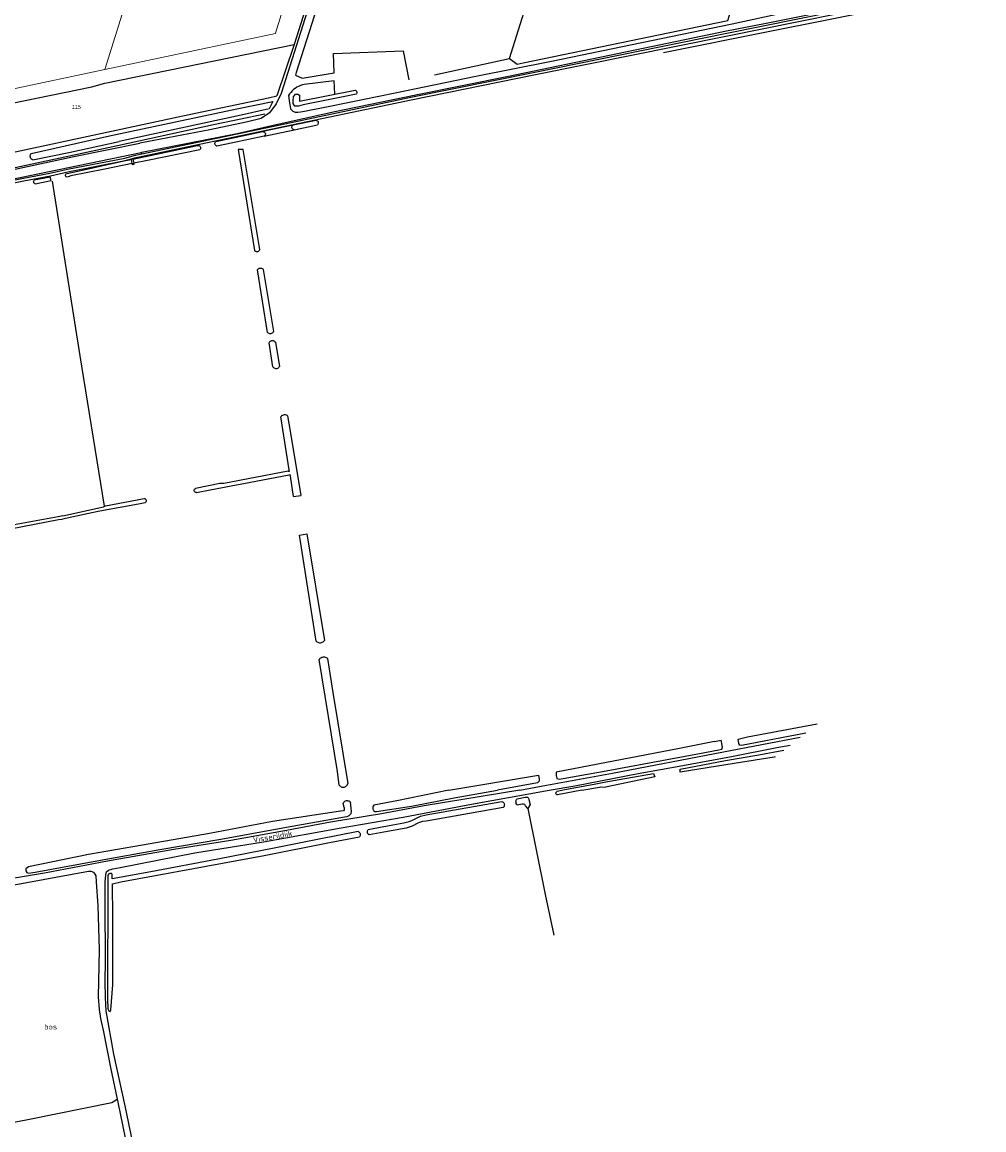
# Model space of a CAD drawing. Header units: metres. Extents: x 233874 to 239264, y 443832 to 448222.
# Tile 167 of 198: x 238005 to 238451, y 445843 to 446356. Entities that reach past the tile are written whole.
import ezdxf
from ezdxf.enums import TextEntityAlignment as Align

# ---------------------------------------------------------------- set-up
doc = ezdxf.new("R2010")
doc.units = ezdxf.units.M
doc.header["$MEASUREMENT"] = 0
for name, color, linetype in [('CULTUURAANDUIDING', 253, 'Continuous'), ('Goud-kadastrale grenzen', 13, 'Continuous'), ('HEK', 253, 'Continuous'), ('INSTEEKSLOOT', 153, 'Continuous'), ('KANTVERH', 253, 'Continuous'), ('KUNSTWERK', 253, 'Continuous'), ('MIDSLTGREPPEL', 253, 'Continuous'), ('OVERIGEAFSCH', 253, 'Continuous'), ('OVLIJNOBJ', 253, 'Continuous'), ('RASTER', 253, 'Continuous'), ('STRAATNAAM', 253, 'Continuous')]:
    doc.layers.add(name, color=color, linetype=linetype)
doc.layers.add('G01 kadestrale perceelsgrens', color=73, linetype='Continuous', lineweight=0)
doc.layers.add('Z01 perceelnummer', color=73, linetype='Continuous', lineweight=13)
doc.styles.get("Standard").update_dxf_attribs({"font": 'iso.shx'})
doc.styles.add('Styledgn001', font='dgn001.shx')

# ---------------------------------------------------------------- blocks, each defined once
blk = doc.blocks.new('A$C1532452F')
at = {"layer": 'G01 kadestrale perceelsgrens'}
for p, q in [((238043.739, 446333.944), (238122.832, 446350.659)), ((238000, 446324.7), (238043.739, 446333.944))]:
    blk.add_line(p, q, dxfattribs=at)
at = {"layer": 'G01 kadestrale perceelsgrens', "flags": 128}
for points in [[(238060.733, 446388.355), (238058.105, 446380.023), (238043.739, 446333.944)], [(238129.047, 446370.464), (238125.556, 446359.396), (238122.867, 446350.769), (238122.832, 446350.659)]]:
    blk.add_lwpolyline(points, dxfattribs=at)
at = {"layer": 'Z01 perceelnummer', "linetype": 'Continuous', "lineweight": 13, "style": 'Styledgn001'}
blk.add_text('115', height=1.8, dxfattribs=at).set_placement((238030.565, 446316.623), align=Align.MIDDLE_CENTER)

msp = doc.modelspace()

# ---------------------------------------------------------------- linework, layer by layer
at = {"layer": 'HEK'}
msp.add_lwpolyline([(238044.72, 446304.96), (238079.93, 446312.59), (238119.64, 446320.86), (238123.57, 446321.77)], dxfattribs=at)
at = {"layer": 'INSTEEKSLOOT'}
for p, q in [((238141.66, 446310.39), (238131.01, 446308.13)), ((238095.27, 446300.57), (238117.04, 446305.18)), ((238131.01, 446308.13), (238117.04, 446305.18)), ((238117.63, 446303.12), (238131.51, 446306.09)), ((238131.01, 446308.13), (238131.01, 446308.13)), ((238131.51, 446306.09), (238142.36, 446308.41)), ((238131.51, 446306.09), (238131.51, 446306.09)), ((238009.67, 446295.13), (238046, 446303.19)), ((238117.63, 446303.12), (238117.63, 446303.12)), ((238087.75, 446296.82), (238063.59, 446291.79)), ((238053.43, 446291.77), (238056.09, 446292.33)), ((238056.78, 446292.47), (238056.09, 446292.33)), ((238056.5, 446290.38), (238057.19, 446290.52)), ((238063.59, 446291.79), (238057.19, 446290.52)), ((238119.14, 446212.14), (238114.52, 446241.19)), ((238117.21, 446241.3), (238121.99, 446212.54)), ((238121.68, 446196.17), (238119.91, 446207.32)), ((238122.82, 446207.57), (238124.7, 446196.28)), ((238128.75, 446147.82), (238098.89, 446142.17)), ((238128.75, 446147.82), (238129.31, 446147.91)), ((238129.15, 446146.13), (238129.65, 446146.22)), ((238097.14, 446142.06), (238085.81, 446139.83)), ((238098.89, 446142.17), (238097.14, 446142.06)), ((238131.28, 446136.02), (238134.56, 446136.55)), ((238022.18, 446126.73), (238000, 446122.61)), ((238000, 446121.08), (238022.37, 446125.42)), ((238024.29, 446127.19), (238022.18, 446126.73)), ((238022.37, 446125.42), (238024.18, 446125.66)), ((238134.06, 446118.19), (238137.48, 446118.75)), ((238141.75, 446068.98), (238134.06, 446118.19)), ((238137.48, 446118.75), (238145.57, 446069.43)), ((238326.31, 446022.53), (238329.5, 446023.1)), ((238330.02, 446019.93), (238329.5, 446023.1)), ((238273.61, 446001.5), (238275.78, 446001.41)), ((238253.48, 445999.47), (238255.59, 446000)), ((238264.93, 446000), (238253.53, 445997.78)), ((238173.09, 445980.6), (238166.29, 445979.28))]:
    msp.add_line(p, q, dxfattribs=at)
for points in [[(238160.26, 446322.53), (238153.46, 446321.1), (238135.68, 446317.62), (238133.47, 446317.01), (238131.91, 446317.04), (238131.1, 446318.26), (238131.05, 446319.54), (238131.25, 446321.27), (238132.1, 446322.48), (238133.24, 446322.49), (238133.93, 446322.09), (238134.07, 446321.1), (238134.02, 446319.38), (238159.83, 446324.4)], [(238159.83, 446324.4), (238160.08, 446324.27), (238160.3, 446324.08), (238160.45, 446323.84), (238160.55, 446323.58), (238160.58, 446323.3), (238160.54, 446323.02), (238160.43, 446322.76), (238160.26, 446322.53)], [(238046, 446303.19), (238104.97, 446315.74), (238121.66, 446319.21), (238119.88, 446315.83), (238107.01, 446312.81), (238071.05, 446305.12), (238050.43, 446300.67)], [(238141.66, 446310.39), (238141.95, 446310.33), (238142.22, 446310.2), (238142.44, 446310.01), (238142.61, 446309.76), (238142.7, 446309.48), (238142.73, 446309.19), (238142.67, 446308.9), (238142.55, 446308.63), (238142.36, 446308.41)], [(238117.04, 446305.18), (238117.3, 446305.16), (238117.56, 446305.08), (238117.79, 446304.94), (238117.98, 446304.75), (238118.11, 446304.52), (238118.19, 446304.26), (238118.2, 446303.99), (238118.14, 446303.72), (238118.02, 446303.48), (238117.85, 446303.28), (238117.63, 446303.12)], [(238131.51, 446306.09), (238131.24, 446306.15), (238130.99, 446306.27), (238130.78, 446306.45), (238130.63, 446306.68), (238130.53, 446306.93), (238130.5, 446307.21), (238130.53, 446307.48), (238130.64, 446307.73), (238130.8, 446307.96), (238131.01, 446308.13)], [(238010.42, 446292.05), (238027.11, 446295.58), (238050.43, 446300.67)], [(238056.78, 446292.47), (238085.9, 446298.59), (238087.09, 446298.84)], [(238087.09, 446298.84), (238087.36, 446298.8), (238087.62, 446298.69), (238087.83, 446298.52), (238088.01, 446298.31), (238088.12, 446298.06), (238088.18, 446297.79), (238088.16, 446297.52), (238088.08, 446297.26), (238087.94, 446297.02), (238087.75, 446296.82)], [(238095.72, 446298.48), (238095.46, 446298.56), (238095.22, 446298.7), (238095.02, 446298.89), (238094.88, 446299.12), (238094.79, 446299.38), (238094.77, 446299.65), (238094.81, 446299.92), (238094.91, 446300.17), (238095.07, 446300.39), (238095.27, 446300.57)], [(238117.63, 446303.12), (238103.1, 446300.02), (238095.72, 446298.48)], [(238010.42, 446292.05), (238010.1, 446292.22), (238009.81, 446292.45), (238009.57, 446292.73), (238009.39, 446293.05), (238009.27, 446293.4), (238009.22, 446293.76), (238009.23, 446294.13), (238009.31, 446294.49), (238009.46, 446294.83), (238009.67, 446295.13)], [(238115.66, 446250.61), (238107.95, 446296.96), (238105.65, 446296.86), (238113.09, 446250.16)], [(238056.5, 446290.38), (238043.8, 446287.86), (238028.09, 446284.72), (238026.8, 446284.25), (238025.9, 446284.16), (238025.59, 446284.7), (238025.64, 446285.62), (238053.43, 446291.77)], [(238011.56, 446280.98), (238018.93, 446282.49), (238018.42, 446284.14), (238010.96, 446282.64)], [(238011.56, 446280.98), (238011.29, 446281.1), (238011.07, 446281.29), (238010.9, 446281.53), (238010.8, 446281.8), (238010.78, 446282.09), (238010.83, 446282.38), (238010.96, 446282.64)], [(238113.09, 446250.16), (238113.35, 446249.93), (238113.65, 446249.77), (238113.98, 446249.67), (238114.33, 446249.65), (238114.67, 446249.71), (238114.98, 446249.85), (238115.26, 446250.05), (238115.49, 446250.3), (238115.66, 446250.61)], [(238114.52, 446241.19), (238114.7, 446241.45), (238114.94, 446241.67), (238115.21, 446241.84), (238115.51, 446241.94), (238115.83, 446241.99), (238116.15, 446241.97), (238116.46, 446241.89), (238116.75, 446241.74), (238117, 446241.54), (238117.21, 446241.3)], [(238119.14, 446212.14), (238119.43, 446211.9), (238119.76, 446211.73), (238120.11, 446211.63), (238120.48, 446211.61), (238120.85, 446211.66), (238121.2, 446211.78), (238121.51, 446211.98), (238121.78, 446212.23), (238121.99, 446212.54)], [(238119.91, 446207.32), (238120.05, 446207.63), (238120.25, 446207.89), (238120.5, 446208.11), (238120.8, 446208.27), (238121.12, 446208.37), (238121.45, 446208.4), (238121.78, 446208.36), (238122.1, 446208.25), (238122.38, 446208.07), (238122.63, 446207.85), (238122.82, 446207.57)], [(238121.68, 446196.17), (238121.92, 446195.9), (238122.2, 446195.68), (238122.52, 446195.53), (238122.86, 446195.43), (238123.22, 446195.41), (238123.57, 446195.46), (238123.91, 446195.58), (238124.22, 446195.76), (238124.48, 446196), (238124.7, 446196.28)], [(238125.37, 446173.02), (238125.6, 446173.34), (238125.89, 446173.62), (238126.23, 446173.83), (238126.61, 446173.97), (238127, 446174.04), (238127.4, 446174.03), (238127.79, 446173.94), (238128.15, 446173.78), (238128.48, 446173.54)], [(238129.31, 446147.91), (238129.2, 446148.44), (238125.53, 446172.02), (238125.37, 446173.02)], [(238128.48, 446173.54), (238129.68, 446166.33), (238134.56, 446136.55)], [(238086.2, 446137.89), (238092.64, 446139.17), (238129.15, 446146.13)], [(238131.28, 446136.02), (238129.79, 446145.52), (238129.65, 446146.22)], [(238086.2, 446137.89), (238085.92, 446137.93), (238085.67, 446138.04), (238085.46, 446138.22), (238085.3, 446138.44), (238085.21, 446138.7), (238085.2, 446138.97), (238085.25, 446139.24), (238085.38, 446139.49), (238085.57, 446139.68), (238085.81, 446139.83)], [(238024.29, 446127.19), (238043.12, 446131.32), (238044.11, 446131.71), (238062.06, 446135.18)], [(238062.06, 446135.18), (238062.33, 446135.09), (238062.58, 446134.93), (238062.76, 446134.71), (238062.89, 446134.44), (238062.94, 446134.16), (238062.91, 446133.87), (238062.81, 446133.59), (238062.64, 446133.36), (238062.41, 446133.17)], [(238062.41, 446133.17), (238060.17, 446132.73), (238040.63, 446129.1), (238024.18, 446125.66)], [(238141.75, 446068.98), (238142.09, 446068.72), (238142.48, 446068.52), (238142.89, 446068.39), (238143.32, 446068.33), (238143.76, 446068.34), (238144.18, 446068.43), (238144.59, 446068.58), (238144.96, 446068.81), (238145.29, 446069.09), (238145.57, 446069.43)], [(238143.13, 446060.54), (238143.36, 446060.87), (238143.64, 446061.16), (238143.97, 446061.4), (238144.33, 446061.58), (238144.72, 446061.69), (238145.12, 446061.74), (238145.52, 446061.73), (238145.91, 446061.65), (238146.29, 446061.5), (238146.64, 446061.29), (238146.94, 446061.03)], [(238152.46, 446002.35), (238151.68, 446008.63), (238143.13, 446060.54)], [(238146.94, 446061.03), (238149.52, 446045.3), (238156.4, 446003.03)], [(238368.63, 446026.44), (238364.67, 446025.7), (238338.81, 446020.68), (238338.14, 446020.84), (238337.61, 446021.66), (238337.36, 446023.61), (238341.6, 446024.75), (238374.02, 446030.66)], [(238326.31, 446022.53), (238310.08, 446019.28), (238253, 446008.34), (238253.01, 446006.72), (238253.36, 446005.39), (238254.41, 446005.13), (238256.24, 446005.46), (238276.09, 446008.89), (238319.47, 446016.98), (238328.32, 446018.7), (238329.81, 446018.98), (238330.02, 446019.93)], [(238354.46, 446015.37), (238354.02, 446015.29), (238335.45, 446012.33), (238310.51, 446008.31), (238310.41, 446009.74), (238331.5, 446013.79), (238346.89, 446016.37), (238358.44, 446018.48)], [(238203.3, 446000), (238244.73, 446006.96), (238245.13, 446004.95), (238245.13, 446004.17), (238244.26, 446003.38), (238225.75, 446000)], [(238255.59, 446000), (238256.92, 446000.26), (238271.38, 446002.95), (238275.95, 446003.79), (238298.13, 446007.72), (238298.69, 446006.13), (238275.78, 446001.41)], [(238152.46, 446002.35), (238152.71, 446002.05), (238153, 446001.8), (238153.33, 446001.6), (238153.69, 446001.46), (238154.08, 446001.39), (238154.46, 446001.39), (238154.85, 446001.45), (238155.21, 446001.58), (238155.55, 446001.78), (238155.84, 446002.03), (238156.09, 446002.33), (238156.28, 446002.66), (238156.4, 446003.03)], [(238264.93, 446000), (238273.06, 446001.45), (238273.61, 446001.5)], [(238203.3, 446000), (238179.13, 445994.98), (238168.4, 445992.97), (238168.1, 445992.62), (238167.98, 445992.12), (238168.05, 445991.3), (238168.47, 445990.49), (238168.9, 445990.07), (238169.74, 445990.04), (238185.97, 445992.64), (238205.7, 445996.47), (238225.75, 446000)], [(238234.91, 445993.08), (238234.68, 445993.41), (238234.5, 445993.77), (238234.39, 445994.16), (238234.35, 445994.56), (238234.38, 445994.96), (238234.48, 445995.35), (238234.64, 445995.72), (238234.87, 445996.05)], [(238234.87, 445996.05), (238238.59, 445996.71), (238239.24, 445996.73), (238239.74, 445996.69), (238240.09, 445996.29), (238240.36, 445995.74), (238240.88, 445993.32), (238239.92, 445991.52), (238238.77, 445992.77), (238238.52, 445993.34), (238237.89, 445993.51), (238237.24, 445993.5), (238234.91, 445993.08)], [(238253.53, 445997.78), (238253.3, 445997.88), (238253.11, 445998.04), (238252.97, 445998.25), (238252.89, 445998.48), (238252.89, 445998.73), (238252.95, 445998.97), (238253.08, 445999.19), (238253.26, 445999.36), (238253.48, 445999.47)], [(238036.23, 445970.16), (238008.36, 445964.44), (238007.23, 445963.5), (238007.22, 445962.62), (238007.63, 445961.84), (238008.39, 445961.49), (238011.43, 445961.95), (238040.04, 445967.31), (238069.24, 445972.43), (238097.48, 445977.27), (238126.34, 445982.47), (238154.81, 445987.56), (238156.05, 445987.86), (238157.02, 445988.2), (238157.54, 445988.68), (238157.89, 445989.24), (238158.09, 445990.3), (238158, 445991.51), (238157.85, 445993.22), (238157.69, 445994.27)], [(238154.18, 445993.64), (238154.46, 445992.58), (238154.68, 445991.88), (238154.72, 445990.85), (238154.38, 445990.48), (238153.03, 445990.22), (238121.45, 445985.45), (238092.29, 445979.9), (238061.2, 445974.46), (238036.23, 445970.16)], [(238154.18, 445993.64), (238154.29, 445994), (238154.48, 445994.33), (238154.72, 445994.62), (238155.02, 445994.86), (238155.36, 445995.03), (238155.72, 445995.13), (238156.1, 445995.16), (238156.48, 445995.12), (238156.84, 445995), (238157.17, 445994.82), (238157.46, 445994.57), (238157.69, 445994.27)], [(238228.38, 445991.92), (238205.78, 445987.88), (238192.65, 445985.7), (238191.08, 445985.43), (238189.7, 445984.99), (238188.92, 445984.69), (238186.22, 445983.33), (238183.49, 445982.35), (238173.09, 445980.6)], [(238177.23, 445983.98), (238182.43, 445984.82), (238184.85, 445985.43), (238186, 445985.94), (238187.96, 445986.92), (238190.09, 445987.96), (238192.76, 445988.6), (238227.79, 445994.8)], [(238227.79, 445994.8), (238228.12, 445994.66), (238228.41, 445994.45), (238228.65, 445994.18), (238228.83, 445993.87), (238228.94, 445993.53), (238228.97, 445993.18), (238228.93, 445992.82), (238228.81, 445992.48), (238228.62, 445992.18), (238228.38, 445991.92)], [(238161.16, 445980.83), (238143.18, 445977.29), (238123.11, 445973.33), (238096.21, 445967.97), (238065.02, 445962.15), (238047.19, 445958.9), (238047.15, 445959.6), (238047.16, 445961.12), (238046.79, 445961.4), (238046.13, 445961.41), (238045.42, 445961.06), (238045.15, 445960.26), (238045.1, 445941.31), (238045, 445920.84), (238044.94, 445911.01), (238044.98, 445903.41), (238045.19, 445898.66), (238045.62, 445897.65), (238046.25, 445897.49), (238046.61, 445898.14), (238047.41, 445909.74), (238047.48, 445941.19), (238047.32, 445956.56), (238051.13, 445957.54), (238084.88, 445963.69), (238117.6, 445969.75), (238147.97, 445975.7), (238161.88, 445978.41)], [(238161.16, 445980.83), (238161.45, 445980.68), (238161.7, 445980.48), (238161.91, 445980.23), (238162.06, 445979.95), (238162.15, 445979.64), (238162.18, 445979.32), (238162.14, 445979), (238162.04, 445978.7), (238161.88, 445978.41)], [(238166.29, 445979.28), (238166.01, 445979.49), (238165.77, 445979.76), (238165.6, 445980.06), (238165.5, 445980.4), (238165.47, 445980.76), (238165.52, 445981.11), (238165.64, 445981.44), (238165.82, 445981.74)], [(238165.82, 445981.74), (238168.14, 445982.2), (238177.23, 445983.98)]]:
    msp.add_lwpolyline(points, dxfattribs=at)
at = {"layer": 'KANTVERH'}
for p, q in [((238128.89, 446321.89), (238129.22, 446319.55)), ((238129.22, 446319.55), (238129.9, 446315.76)), ((238060.67, 446295.59), (238060.96, 446295.65)), ((238060.67, 446295.59), (238060.87, 446294.9))]:
    msp.add_line(p, q, dxfattribs=at)
for points in [[(238275.07, 446547.59), (238269.98, 446526.87), (238269.37, 446524.82), (238268.52, 446523.46), (238267.68, 446522.61), (238266.57, 446521.78), (238265.48, 446521.21), (238261.96, 446521.3), (238256.67, 446522.19), (238238.01, 446527.55), (238213.43, 446533.33), (238207.65, 446534.52), (238201.86, 446534.55), (238197.82, 446533.91), (238195.94, 446532.13), (238194.99, 446530.83), (238187.19, 446504.15), (238173.17, 446459.89), (238132.48, 446332.67), (238132.15, 446331.34)], [(238158.56, 446427.3), (238125.55, 446322.86), (238123.18, 446318.07), (238120.1, 446313.89), (238116.17, 446311.31), (238109.29, 446309.55), (238092.48, 446305.97), (238060.02, 446299.82)], [(238000.12, 446281.18), (238006.3, 446282.41), (238018.53, 446284.76), (238026.63, 446286.61), (238053.27, 446291.81), (238058.33, 446293.14), (238127.43, 446307.68), (238185.81, 446319.98), (238243.33, 446331.62), (238331.6, 446349.5), (238417.3, 446366.91), (238433.1, 446370.6), (238484.69, 446380.97)], [(238060.87, 446294.9), (238127.19, 446308.85), (238185.56, 446321.15), (238243.09, 446332.79), (238331.36, 446350.67), (238417.06, 446368.09), (238432.83, 446371.77), (238484.46, 446382.15)], [(238060.96, 446295.65), (238105.13, 446304.29), (238121.23, 446308.02), (238149.66, 446314.37), (238187.89, 446322.21), (238230.94, 446330.88), (238331.99, 446351.84), (238349.57, 446355.29), (238426.1, 446370.77), (238433.54, 446372.67), (238467.35, 446379.14)], [(238129.9, 446315.76), (238130.92, 446314.67), (238131.98, 446314.24), (238133.22, 446314.25), (238134.5, 446314.41), (238136.39, 446314.7), (238148.13, 446316.99), (238178.38, 446323.12), (238215.76, 446330.86), (238250.76, 446337.89), (238334.49, 446355.16), (238383.09, 446365.61)], [(238132.15, 446331.34), (238135.28, 446330.02), (238150.02, 446332.4), (238149.72, 446341.47), (238182.05, 446342.57), (238184.74, 446329.24)], [(238136.22, 446327.04), (238135.32, 446326.83), (238134.45, 446326.53), (238133.6, 446326.17), (238132.79, 446325.73), (238132.01, 446325.24), (238131.28, 446324.67), (238130.6, 446324.05), (238129.97, 446323.38), (238129.4, 446322.66), (238128.89, 446321.89)], [(238150.35, 446322.55), (238150.15, 446328.66), (238136.22, 446327.04)], [(238000, 446287.38), (238029.46, 446293.59), (238060.02, 446299.82)], [(238000, 446282.95), (238012.79, 446285.65), (238060.67, 446295.59)], [(238052.97, 446292.97), (238058.05, 446294.31), (238060.87, 446294.9)], [(237999.88, 446282.36), (238006.07, 446283.58), (238018.29, 446285.94), (238026.4, 446287.78), (238052.97, 446292.97)], [(238236.15, 446000), (238248.54, 446002.32), (238279.07, 446007.9), (238330.52, 446017.77), (238366.12, 446024.48)], [(238249.79, 446000), (238261.64, 446002.07), (238291.01, 446007.79), (238311.75, 446011.44), (238334.22, 446015.65), (238355.29, 446019.74), (238361.48, 446020.86)], [(238236.15, 446000), (238191.83, 445992.66), (238172.01, 445988.96), (238148.32, 445985.09), (238128.01, 445981.35), (238102.19, 445976.74), (238075.75, 445972.51), (238044.95, 445967.02), (238015.74, 445961.48), (238000, 445958.83)], [(238068.61, 445780.09), (238068.27, 445781.28), (238066.87, 445786.78), (238063.32, 445804.31), (238058.3, 445829.06), (238053.16, 445853.73), (238048, 445877.6), (238044.35, 445897.67), (238044.02, 445903.84), (238043.97, 445911.29), (238044.13, 445920.77), (238043.88, 445947.43), (238043.87, 445957.41), (238044.26, 445960.78), (238044.5, 445962.09), (238045.44, 445962.93), (238047.54, 445963.47), (238050.91, 445964.14), (238085.52, 445971), (238117.36, 445976.05), (238153.37, 445982.53), (238182.04, 445987.5), (238213.76, 445993.58), (238249.79, 446000)], [(238000, 445955.79), (238036.2, 445962.51), (238037.36, 445962.39), (238038.56, 445961.96), (238039.21, 445961.14), (238039.66, 445960.27), (238039.78, 445957.48), (238040.48, 445946.44), (238041.08, 445926.03), (238040.68, 445904.28), (238041.08, 445898.32), (238041.78, 445894.23), (238043.11, 445887.93), (238046.37, 445871.53), (238049.53, 445856.78), (238049.82, 445855.43), (238054.3, 445833.54), (238059.87, 445807.44), (238064.56, 445784.88), (238066.38, 445778.33)]]:
    msp.add_lwpolyline(points, dxfattribs=at)
at = {"layer": 'KUNSTWERK'}
for p, q in [((238056.5, 446290.38), (238056.09, 446292.33)), ((238056.61, 446289.87), (238056.5, 446290.38)), ((238056.78, 446292.47), (238057.19, 446290.52))]:
    msp.add_line(p, q, dxfattribs=at)
for points in [[(238056.09, 446292.33), (238056.06, 446292.5), (238056.74, 446292.65), (238056.78, 446292.47)], [(238057.19, 446290.52), (238057.29, 446290.01), (238056.61, 446289.87)]]:
    msp.add_lwpolyline(points, dxfattribs=at)
at = {"layer": 'MIDSLTGREPPEL'}
msp.add_lwpolyline([(238239.92, 445991.52), (238247.81, 445951.66), (238251.94, 445932.78)], dxfattribs=at)
at = {"layer": 'OVERIGEAFSCH'}
msp.add_line((238000, 446288.04), (238049.62, 446298.83), dxfattribs=at)
msp.add_lwpolyline([(238049.62, 446298.83), (238094.14, 446308.51), (238117.88, 446313.41)], dxfattribs=at)
at = {"layer": 'OVLIJNOBJ'}
for points in [[(238231.33, 446339.12), (238234.85, 446336.45), (238237.75, 446337.13), (238332.6, 446356.77), (238353.61, 446424.21), (238365.23, 446459.93), (238378.19, 446461.35), (238380.21, 446461.72), (238381.09, 446461.85)], [(238302.76, 446341.82), (238352.04, 446351.79), (238429.72, 446367.33), (238459.77, 446374.13), (238487.23, 446379.37), (238517.14, 446385.66), (238540.77, 446390.98), (238541.53, 446387.3), (238546.2, 446363.96), (238562.21, 446278.03), (238563.98, 446264.97), (238566.88, 446248.77), (238568.14, 446241.84), (238569.55, 446236.5), (238570.66, 446234.76), (238572.83, 446234.95)], [(238000, 445845.88), (238008.01, 445847.42), (238047.09, 445855.17), (238049.53, 445856.78)]]:
    msp.add_lwpolyline(points, dxfattribs=at)
at = {"layer": 'RASTER'}
msp.add_line((238000, 446295.34), (238044.72, 446304.96), dxfattribs=at)
for points in [[(238000, 446478.72), (238087.78, 446473.29), (238161.39, 446468.45), (238170.45, 446467.66), (238156.51, 446424.73), (238131.59, 446345.6)], [(238196.57, 446331.54), (238231.33, 446339.12), (238243.92, 446379.17), (238257.3, 446423.19), (238262.13, 446440.63), (238263.59, 446445.06)], [(238000, 446318.18), (238037.77, 446325.88), (238043.82, 446327.59), (238131.59, 446345.6), (238123.57, 446321.77)], [(238019.38, 446282.28), (238032.17, 446201.28), (238043.49, 446131.59)]]:
    msp.add_lwpolyline(points, dxfattribs=at)

# ---------------------------------------------------------------- block references
at = {"layer": 'Goud-kadastrale grenzen', "linetype": 'Continuous'}
msp.add_blockref('A$C1532452F', (0, 0), dxfattribs=at)

# ---------------------------------------------------------------- texts
at = {"layer": 'CULTUURAANDUIDING'}
msp.add_text('bos', height=2.5, dxfattribs=at).set_placement((238015.68, 445889.08))
at = {"layer": 'STRAATNAAM'}
msp.add_text('Visserijdijk', height=2.5, rotation=10.0844, dxfattribs=at).set_placement((238112.67, 445975.64))

doc.saveas('drawing.dxf')
